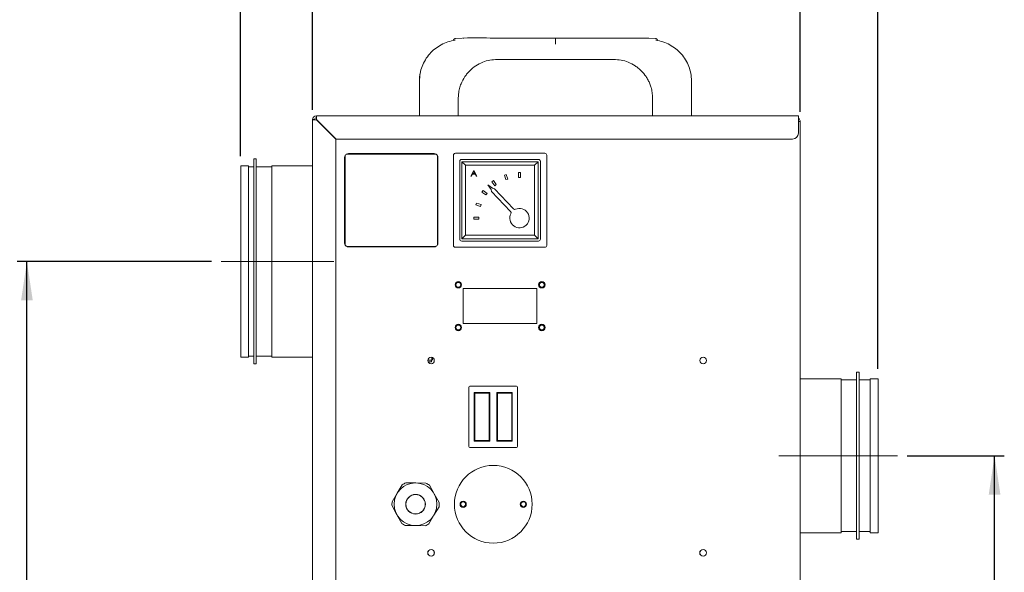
# Model space of a CAD drawing. Header units: millimetres. Extents: x 5 to 415, y 5 to 292.
# Tile 4 of 6: x 144 to 245, y 169 to 226. Entities that reach past the tile are written whole.
import ezdxf

# ---------------------------------------------------------------- set-up
doc = ezdxf.new("R2010")
doc.units = ezdxf.units.MM
doc.linetypes.add('CENTERX2', pattern=[20.32, 12.7, -2.54, 2.54, -2.54])
doc.layers.add('FORMAT', color=7, linetype='Continuous')
doc.styles.add('SLDTEXTSTYLE1', font='TXT', dxfattribs={"width": 0.605})
doc.dimstyles.new('SLDDIMSTYLE0', dxfattribs={"dimtxt": 3.5, "dimasz": 4, "dimexe": 0, "dimexo": 0.0625, "dimgap": 0.875, "dimtad": 1, "dimlfac": 5, "dimrnd": 1e-09, "dimzin": 12, "dimdsep": 46, "dimtxsty": 'SLDTEXTSTYLE1', "dimsah": 1, "dimcen": 0.09, "dimadec": 0, "dimazin": 3, "dimtfac": 1, "dimtofl": 0, "dimtmove": 0, "dimatfit": 3, "dimfxl": 0, "dimfrac": 2, "dimtolj": 1, "dimtzin": 12, "dimarcsym": 0})

# ---------------------------------------------------------------- blocks, each defined once
blk = doc.blocks.new('*D7')
at = {"layer": 'FORMAT'}
for p, q in [((163.32, 200.65), (143.32, 200.65)), ((144.32, 119.45), (144.32, 200.65)), ((174.32, 119.45), (143.32, 119.45))]:
    blk.add_line(p, q, dxfattribs=at)
for points in [[(144.32, 200.65), (143.72, 196.65), (144.92, 196.65)], [(144.32, 119.45), (144.92, 123.45), (143.72, 123.45)]]:
    blk.add_solid(points, dxfattribs=at)
at = {"layer": 'FORMAT', "insert": (139.81, 154.43, -0.81), "char_height": 3.5, "attachment_point": 1, "rotation": 90, "style": 'SLDTEXTSTYLE1'}
blk.add_mtext('406', dxfattribs=at)
blk = doc.blocks.new('*D8')
at = {"layer": 'FORMAT'}
for p, q in [((234.92, 180.65), (244.92, 180.65)), ((243.92, 119.45), (243.92, 180.65)), ((223.52, 119.45), (244.92, 119.45))]:
    blk.add_line(p, q, dxfattribs=at)
for points in [[(243.92, 180.65), (243.32, 176.65), (244.52, 176.65)], [(243.92, 119.45), (244.52, 123.45), (243.32, 123.45)]]:
    blk.add_solid(points, dxfattribs=at)
at = {"layer": 'FORMAT', "insert": (239.41, 144.43, -0.81), "char_height": 3.5, "attachment_point": 1, "rotation": 90, "style": 'SLDTEXTSTYLE1'}
blk.add_mtext('306', dxfattribs=at)
blk = doc.blocks.new('*D9')
at = {"layer": 'FORMAT'}
for p, q in [((166.32, 211.5), (166.32, 246.65)), ((231.92, 189.58), (231.92, 246.65)), ((166.32, 245.65), (231.92, 245.65))]:
    blk.add_line(p, q, dxfattribs=at)
for points in [[(166.32, 245.65), (170.32, 245.05), (170.32, 246.25)], [(231.92, 245.65), (227.92, 246.25), (227.92, 245.05)]]:
    blk.add_solid(points, dxfattribs=at)
at = {"layer": 'FORMAT', "insert": (193.51, 250.16, -0.81), "char_height": 3.5, "attachment_point": 1, "style": 'SLDTEXTSTYLE1'}
blk.add_mtext('328', dxfattribs=at)
blk = doc.blocks.new('*D12')
at = {"layer": 'FORMAT'}
for p, q in [((173.72, 216.25), (173.72, 236.65)), ((223.92, 216.05), (223.92, 236.65)), ((173.72, 235.65), (223.92, 235.65))]:
    blk.add_line(p, q, dxfattribs=at)
for centre, start, end in [((200.18, 238.33), 153.4349, 206.5651), ((197.46, 238.33), 333.4349, 26.5651)]:
    blk.add_arc(centre, 6.01, start, end, dxfattribs=at)
for points in [[(173.72, 235.65), (177.72, 235.05), (177.72, 236.25)], [(223.92, 235.65), (219.92, 236.25), (219.92, 235.05)]]:
    blk.add_solid(points, dxfattribs=at)
at = {"layer": 'FORMAT', "insert": (194.81, 240.16, -0.81), "char_height": 3.5, "attachment_point": 1, "style": 'SLDTEXTSTYLE1'}
blk.add_mtext('251', dxfattribs=at)

msp = doc.modelspace()

# ---------------------------------------------------------------- linework, layer by layer
at = {"color": 7, "linetype": 'Continuous', "lineweight": 15}
for p, q in [((188.3895, 223.5865), (188.3897, 223.5865)), ((188.3897, 223.5865), (189.1228, 223.648)), ((209.0559, 223.5865), (208.3228, 223.648)), ((209.0559, 223.5865), (209.0562, 223.5865)), ((192.7228, 221.448), (204.7228, 221.448)), ((184.7228, 219.248), (184.7228, 215.648)), ((184.7271, 219.4136), (184.7235, 219.273)), ((212.7228, 215.648), (212.7228, 219.248)), ((188.7228, 215.648), (188.7228, 217.448)), ((208.7228, 217.448), (208.7228, 215.648)), ((173.7228, 122.648), (173.7228, 215.248)), ((173.9228, 215.248), (173.7228, 215.248)), ((174.1228, 215.648), (223.7228, 215.648)), ((174.1228, 215.448), (174.1228, 215.648)), ((174.1228, 215.2339), (176.1228, 213.2339)), ((176.137, 213.248), (174.137, 215.248)), ((174.3087, 215.048), (174.3228, 215.048)), ((174.3228, 215.048), (174.3228, 215.0621)), ((223.7228, 215.648), (223.7228, 215.248)), ((223.7228, 215.248), (223.7228, 213.848)), ((223.9228, 215.048), (223.7269, 215.048)), ((223.9228, 215.048), (223.9228, 122.648)), ((176.1228, 213.2339), (176.1228, 123.248)), ((223.1228, 213.248), (176.137, 213.248)), ((167.9228, 211.198), (167.6728, 211.198)), ((167.6728, 192.991), (167.6728, 211.198)), ((167.9228, 192.991), (167.9228, 211.198)), ((177.0228, 211.348), (177.0228, 202.548)), ((177.0728, 211.5), (177.0728, 202.3961)), ((186.3748, 211.698), (177.2709, 211.698)), ((186.2228, 211.748), (177.4228, 211.748)), ((186.5728, 202.3961), (186.5728, 211.5)), ((186.6228, 202.548), (186.6228, 211.348)), ((188.2228, 211.588), (188.2228, 202.308)), ((197.6228, 211.788), (188.4228, 211.788)), ((188.8728, 210.948), (188.8728, 202.948)), ((196.9728, 211.148), (189.0728, 211.148)), ((189.4728, 210.548), (189.0998, 210.9211)), ((189.0998, 210.9211), (189.0998, 202.975)), ((196.9459, 210.9211), (189.0998, 210.9211)), ((196.5728, 210.548), (196.9459, 210.9211)), ((196.9459, 202.975), (196.9459, 210.9211)), ((197.1728, 202.948), (197.1728, 210.948)), ((197.8228, 202.308), (197.8228, 211.588)), ((167.1228, 210.498), (166.3228, 210.498)), ((166.3228, 193.4991), (166.3228, 210.498)), ((167.1228, 193.4991), (167.1228, 210.498)), ((167.6728, 210.398), (167.1228, 210.398)), ((169.5228, 210.398), (167.9228, 210.398)), ((173.7228, 210.498), (169.5228, 210.498)), ((169.5228, 193.4991), (169.5228, 210.498)), ((189.4728, 210.548), (189.4728, 203.348)), ((196.5728, 210.548), (189.4728, 210.548)), ((190.2828, 209.988), (190.0293, 209.4442)), ((190.3028, 209.888), (190.2171, 209.7042)), ((190.3628, 209.988), (190.2828, 209.988)), ((190.3428, 209.888), (190.3028, 209.888)), ((190.4285, 209.7042), (190.3428, 209.888)), ((190.6164, 209.4442), (190.3628, 209.988)), ((195.1228, 209.808), (194.9228, 209.808)), ((194.9228, 209.808), (194.9228, 209.308)), ((195.1228, 209.308), (195.1228, 209.808)), ((196.5728, 203.348), (196.5728, 210.548)), ((190.0293, 209.4442), (190.0955, 209.4442)), ((190.0955, 209.4442), (190.1887, 209.6442)), ((190.1887, 209.6442), (190.4569, 209.6442)), ((190.2171, 209.7042), (190.4285, 209.7042)), ((190.4569, 209.6442), (190.5502, 209.4442)), ((190.5502, 209.4442), (190.6164, 209.4442)), ((192.3411, 208.9692), (192.1793, 208.8516)), ((192.1793, 208.8516), (192.4732, 208.4471)), ((192.635, 208.5647), (192.3411, 208.9692)), ((193.6656, 209.6089), (193.4753, 209.5471)), ((193.4753, 209.5471), (193.6298, 209.0715)), ((193.6298, 209.0715), (193.8201, 209.1333)), ((193.8201, 209.1333), (193.6656, 209.6089)), ((194.9228, 209.308), (195.1228, 209.308)), ((191.2792, 207.9515), (191.1617, 207.7897)), ((191.1617, 207.7897), (191.5662, 207.4958)), ((191.6837, 207.6576), (191.2792, 207.9515)), ((191.7723, 208.5497), (192.1059, 208.051)), ((192.2513, 208.1883), (191.7723, 208.5497)), ((192.1059, 208.051), (192.1521, 207.8564)), ((192.1521, 207.8564), (194.1006, 205.7932)), ((192.4429, 208.131), (192.2513, 208.1883)), ((194.3914, 206.0679), (192.4429, 208.131)), ((192.4732, 208.4471), (192.635, 208.5647)), ((191.5662, 207.4958), (191.6837, 207.6576)), ((190.5838, 206.6555), (190.522, 206.4653)), ((190.522, 206.4653), (190.9975, 206.3108)), ((191.0593, 206.501), (190.5838, 206.6555)), ((190.9975, 206.3108), (191.0593, 206.501)), ((190.8228, 205.208), (190.3228, 205.208)), ((190.3228, 205.208), (190.3228, 205.008)), ((190.3228, 205.008), (190.8228, 205.008)), ((190.8228, 205.008), (190.8228, 205.208)), ((189.0728, 202.748), (196.9728, 202.748)), ((189.4728, 203.348), (189.0998, 202.975)), ((189.0998, 202.975), (196.9459, 202.975)), ((189.4728, 203.348), (196.5728, 203.348)), ((196.5728, 203.348), (196.9459, 202.975)), ((177.2709, 202.198), (186.3748, 202.198)), ((177.4228, 202.148), (186.2228, 202.148)), ((188.4228, 202.108), (197.6228, 202.108)), ((189.2228, 197.848), (196.8228, 197.848)), ((189.2228, 194.248), (189.2228, 197.848)), ((196.8228, 197.848), (196.8228, 194.248)), ((196.8228, 194.248), (189.2228, 194.248)), ((166.3228, 190.798), (166.3228, 193.4991)), ((167.1228, 190.798), (167.1228, 193.4991)), ((167.6728, 190.098), (167.6728, 192.991)), ((167.9228, 190.098), (167.9228, 192.991)), ((169.5228, 190.798), (169.5228, 193.4991)), ((166.3228, 190.798), (167.1228, 190.798)), ((167.1228, 190.898), (167.6728, 190.898)), ((167.9228, 190.898), (169.5228, 190.898)), ((169.5228, 190.798), (173.7228, 190.798)), ((186.0073, 190.5297), (186.0073, 190.767)), ((186.0641, 190.7462), (186.0641, 190.5297)), ((186.2228, 190.3105), (186.2228, 190.5855)), ((167.6728, 190.098), (167.9228, 190.098)), ((185.5961, 190.4943), (185.7039, 190.4943)), ((185.7039, 190.4943), (185.6054, 190.5139)), ((185.6289, 190.298), (185.9514, 190.298)), ((185.7228, 190.2355), (185.6395, 190.2836)), ((185.7228, 190.2355), (185.6704, 190.2355)), ((185.7228, 190.218), (185.6862, 190.218)), ((185.6998, 190.2047), (185.7228, 190.218)), ((185.8298, 190.4943), (185.7039, 190.4943)), ((185.7228, 190.218), (185.7228, 190.2355)), ((186.0073, 190.5297), (185.8298, 190.4943)), ((185.8298, 190.4943), (186.0267, 190.4943)), ((185.9514, 190.298), (185.9514, 190.4943)), ((186.0073, 190.5297), (186.0641, 190.5297)), ((186.0228, 190.4916), (186.0323, 190.497)), ((228.1228, 188.578), (223.9228, 188.578)), ((228.1228, 188.578), (228.1228, 172.718)), ((229.9728, 189.248), (229.7228, 189.248)), ((229.7228, 189.248), (229.7228, 172.048)), ((229.9728, 189.248), (229.9728, 172.048)), ((231.9228, 188.578), (231.1228, 188.578)), ((231.1228, 188.578), (231.1228, 172.718)), ((231.9228, 188.578), (231.9228, 172.718)), ((189.8228, 181.598), (189.8228, 187.698)), ((189.9228, 187.798), (194.7228, 187.798)), ((194.8228, 187.698), (194.8228, 181.598)), ((229.7228, 188.448), (228.1228, 188.448)), ((231.1228, 188.448), (229.9728, 188.448)), ((190.3628, 187.148), (190.3628, 182.148)), ((191.9628, 187.148), (190.3628, 187.148)), ((190.4228, 187.098), (191.9028, 187.098)), ((190.4228, 187.0835), (190.4228, 187.098)), ((190.4228, 186.4105), (190.4228, 187.0835)), ((191.9028, 187.098), (191.9028, 187.0835)), ((191.9028, 186.4105), (191.9028, 187.0835)), ((191.9628, 182.148), (191.9628, 187.148)), ((194.2828, 187.148), (192.6828, 187.148)), ((192.6828, 187.148), (192.6828, 182.148)), ((192.7428, 187.098), (194.2228, 187.098)), ((192.7428, 187.0811), (192.7428, 187.098)), ((192.7428, 186.3352), (192.7428, 187.0811)), ((194.2228, 187.098), (194.2228, 187.0811)), ((194.2228, 186.3352), (194.2228, 187.0811)), ((194.2828, 182.148), (194.2828, 187.148)), ((190.4228, 186.2973), (190.4228, 186.4105)), ((190.4228, 182.2704), (190.4228, 186.2973)), ((191.9028, 186.4105), (191.9028, 186.2973)), ((191.9028, 182.2704), (191.9028, 186.2973)), ((192.7428, 186.224), (192.7428, 186.3352)), ((192.7428, 182.2699), (192.7428, 186.224)), ((194.2228, 186.3352), (194.2228, 186.224)), ((194.2228, 182.2699), (194.2228, 186.224)), ((194.7228, 181.498), (189.9228, 181.498)), ((190.3628, 182.148), (191.9628, 182.148)), ((190.4228, 182.198), (190.4228, 182.2704)), ((191.9028, 182.198), (190.4228, 182.198)), ((191.9028, 182.2704), (191.9028, 182.198)), ((192.6828, 182.148), (194.2828, 182.148)), ((192.7428, 182.198), (192.7428, 182.2699)), ((194.2228, 182.198), (192.7428, 182.198)), ((194.2228, 182.2699), (194.2228, 182.198)), ((182.434, 176.776), (182.9594, 177.6557)), ((183.3308, 177.8629), (184.3553, 177.8478)), ((184.3553, 177.8478), (185.3798, 177.8326)), ((185.745, 177.6145), (186.2441, 176.7197)), ((181.9087, 175.8964), (182.434, 176.776)), ((186.2441, 176.7197), (186.7433, 175.8249)), ((182.4015, 174.5763), (181.9024, 175.4711)), ((186.737, 175.3996), (186.2116, 174.52)), ((182.9007, 173.6815), (182.4015, 174.5763)), ((186.2116, 174.52), (185.6863, 173.6403)), ((184.2903, 173.4482), (183.2658, 173.4634)), ((185.3148, 173.4331), (184.2903, 173.4482)), ((223.9228, 172.718), (228.1228, 172.718)), ((228.1228, 172.848), (229.7228, 172.848)), ((229.9728, 172.848), (231.1228, 172.848)), ((231.1228, 172.718), (231.9228, 172.718)), ((229.7228, 172.048), (229.9728, 172.048))]:
    msp.add_line(p, q, dxfattribs=at)
for centre, radius in [((188.7228, 198.248), 0.33), ((188.7228, 198.248), 0.25), ((197.3228, 198.248), 0.33), ((197.3228, 198.248), 0.25), ((188.7228, 193.848), 0.33), ((188.7228, 193.848), 0.25), ((197.3228, 193.848), 0.33), ((197.3228, 193.848), 0.25), ((185.9228, 190.448), 0.33), ((213.9228, 190.448), 0.33), ((192.3228, 175.648), 4), ((184.3228, 175.648), 2.2), ((184.3228, 175.648), 1.01), ((184.3228, 175.648), 1), ((189.2228, 175.648), 0.32), ((189.2228, 175.648), 0.25), ((195.4228, 175.648), 0.32), ((195.4228, 175.648), 0.25), ((185.9228, 170.648), 0.35), ((185.9228, 170.648), 0.33), ((213.9228, 170.648), 0.35), ((213.9228, 170.648), 0.33)]:
    msp.add_circle(centre, radius, dxfattribs=at)
for centre, radius, start, end in [((174.1228, 215.248), 0.4, 90, 180), ((174.1228, 215.248), 0.2, 90, 180), ((223.1228, 213.848), 0.6, 270, 0), ((177.4228, 211.348), 0.4, 148.852708, 180), ((177.4228, 211.348), 0.4, 90, 121.147292), ((186.2228, 211.348), 0.4, 58.852694, 90), ((186.2228, 211.348), 0.4, 0, 31.147306), ((188.4228, 211.588), 0.2, 90, 180), ((189.0728, 210.948), 0.2, 90, 180), ((196.9728, 210.948), 0.2, 0, 90), ((197.6228, 211.588), 0.2, 0, 90), ((195.0228, 205.108), 1, 152.834301, 113.89186), ((193.9552, 205.6559), 0.2, 332.834301, 43.36308), ((194.5368, 206.2052), 0.2, 223.36308, 293.89186), ((189.0728, 202.948), 0.2, 180, 270), ((196.9728, 202.948), 0.2, 270, 0), ((177.4228, 202.548), 0.4, 180, 211.147308), ((177.4228, 202.548), 0.4, 238.852692, 270), ((186.2228, 202.548), 0.4, 270, 301.147306), ((186.2228, 202.548), 0.4, 328.852694, 0), ((188.4228, 202.308), 0.2, 180, 270), ((197.6228, 202.308), 0.2, 270, 0), ((185.647, 190.2968), 0.0152, 175.268949, 240), ((189.9228, 187.698), 0.1, 90, 180), ((194.7228, 187.698), 0.1, 0, 90), ((189.9228, 181.598), 0.1, 180, 270), ((194.7228, 181.598), 0.1, 270, 0), ((184.3228, 175.648), 2.4269, 114.125954, 124.180387), ((184.3228, 175.648), 2.4269, 54.125954, 64.180387), ((184.3228, 175.648), 2.4269, 174.125954, 184.180387), ((184.3228, 175.648), 2.4269, 354.125954, 4.180387), ((184.3228, 175.648), 2.4269, 234.125954, 244.180387), ((184.3228, 175.648), 2.4269, 294.125954, 304.180387)]:
    msp.add_arc(centre, radius, start, end, dxfattribs=at)
for centre, major_axis in [((177.2748, 211.496), (-0.1442, 0.1442)), ((186.3709, 211.496), (0.1442, 0.1442)), ((177.2748, 202.4), (-0.1442, -0.1442)), ((186.3709, 202.4), (0.1442, -0.1442))]:
    msp.add_ellipse(centre, major_axis=major_axis, ratio=0.98081485, start_param=5.50747233, end_param=7.05889829, dxfattribs=at)
for points, knots in [([(188.3937, 223.4293), (188.1457, 223.3798), (187.6508, 223.281), (186.9535, 222.9736), (186.3178, 222.5594), (185.7638, 222.0368), (185.3097, 221.4256), (184.9767, 220.741), (184.7742, 220.0612), (184.7488, 219.6103), (184.7377, 219.4127)], [0, 0, 0, 0, 0.12848137, 0.25635855, 0.38514634, 0.51326121, 0.64216102, 0.77056691, 0.89947362, 1, 1, 1, 1]), ([(184.7573, 219.6287), (184.7653, 219.7538), (184.7896, 220.1319), (184.9785, 220.7408), (185.3092, 221.4257), (185.7639, 222.0368), (186.3178, 222.5594), (186.9535, 222.9736), (187.6508, 223.281), (188.1457, 223.3798), (188.3937, 223.4293)], [0, 0, 0, 0, 0.066139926, 0.199974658, 0.333289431, 0.467117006, 0.600129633, 0.733841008, 0.866606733, 1, 1, 1, 1]), ([(188.3895, 223.5865), (188.3715, 223.5819), (188.3324, 223.572), (188.2782, 223.5331), (188.243, 223.4828), (188.2255, 223.4321), (188.2237, 223.4038), (188.2228, 223.3893)], [0, 0, 0, 0, 0.197876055, 0.430315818, 0.697178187, 0.844243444, 1, 1, 1, 1]), ([(198.7228, 223.648), (197.6694, 223.6493), (195.5581, 223.6519), (192.4142, 223.6324), (190.2935, 223.6817), (189.2311, 223.6459), (189.2008, 223.6448)], [0, 0, 0, 0, 0.33187945, 0.66513589, 0.99042963, 1, 1, 1, 1]), ([(198.7228, 223.6352), (198.7228, 223.6392), (198.7228, 223.6579), (198.7228, 223.5861), (198.7228, 223.466), (198.7228, 223.4058)], [0, 0, 0, 0, 0.120051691, 0.558904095, 1, 1, 1, 1]), ([(208.3378, 223.6461), (207.7811, 223.6469), (206.6142, 223.6486), (204.8362, 223.6479), (202.188, 223.6481), (200.1499, 223.648), (198.7228, 223.648)], [0, 0, 0, 0, 0.17371129, 0.36410442, 0.55475265, 1, 1, 1, 1]), ([(198.7228, 223.4058), (198.7228, 223.3972), (198.7229, 223.3767), (198.723, 223.3079), (198.7229, 223.2119), (198.7229, 223.1111), (198.7228, 223.0545), (198.7228, 223.0257)], [0, 0, 0, 0, 0.16211235, 0.38778024, 0.6735478, 0.83398188, 1, 1, 1, 1]), ([(209.052, 223.4293), (209.3, 223.3798), (209.7949, 223.281), (210.4922, 222.9736), (211.1278, 222.5594), (211.682, 222.0368), (212.1356, 221.4256), (212.47, 220.7412), (212.6835, 220.0073), (212.7097, 219.5009), (212.7228, 219.248)], [0, 0, 0, 0, 0.124973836, 0.249359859, 0.374631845, 0.499249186, 0.624630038, 0.749530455, 0.874918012, 1, 1, 1, 1]), ([(212.3326, 220.972), (212.2648, 221.1214), (212.0922, 221.5017), (211.679, 222.0354), (211.1286, 222.5598), (210.492, 222.9735), (209.7949, 223.281), (209.3, 223.3798), (209.052, 223.4293)], [0, 0, 0, 0, 0.11489516, 0.29256064, 0.46914423, 0.64665545, 0.82291126, 1, 1, 1, 1]), ([(209.2228, 223.3893), (209.2219, 223.4038), (209.2201, 223.4321), (209.2027, 223.4828), (209.1674, 223.5331), (209.1133, 223.572), (209.0741, 223.5819), (209.0562, 223.5865)], [0, 0, 0, 0, 0.15575626, 0.30282124, 0.56968464, 0.80212178, 1, 1, 1, 1]), ([(188.7228, 217.448), (188.7263, 217.5751), (188.7329, 217.816), (188.7816, 218.1544), (188.8466, 218.449), (188.9213, 218.7001), (189.0742, 219.1203), (189.3057, 219.5602), (189.6317, 219.9965), (189.9889, 220.3891), (190.5066, 220.8111), (191.2157, 221.1792), (191.9626, 221.4065), (192.4718, 221.4343), (192.7228, 221.448)], [0, 0, 0, 0, 0.06072829, 0.11511611, 0.16316226, 0.20486571, 0.24022506, 0.37689734, 0.44026484, 0.50025257, 0.63031194, 0.75695616, 0.88018498, 1, 1, 1, 1]), ([(204.7228, 221.448), (204.9739, 221.4343), (205.4831, 221.4065), (206.2299, 221.1792), (206.8173, 220.8743), (207.2516, 220.5562), (207.6459, 220.2007), (207.9429, 219.8397), (208.156, 219.5042), (208.2603, 219.3193), (208.3568, 219.1244), (208.4662, 218.8693), (208.5856, 218.5163), (208.6977, 218.0245), (208.7139, 217.6524), (208.7228, 217.448)], [0, 0, 0, 0, 0.1197951, 0.24300397, 0.36962736, 0.43430356, 0.49983654, 0.62302588, 0.65598218, 0.68978384, 0.72443137, 0.75992428, 0.82235439, 0.90238461, 1, 1, 1, 1]), ([(184.7292, 219.3431), (184.7311, 219.4941), (184.7336, 219.6841), (184.7741, 219.8689), (184.7825, 219.9068)], [0, 0, 0, 0, 0.79495025, 1, 1, 1, 1]), ([(173.7228, 215.248), (173.7288, 215.2468), (173.7409, 215.2445), (173.8334, 215.2409), (173.9656, 215.2374), (174.0704, 215.235), (174.1228, 215.2339)], [0, 0, 0, 0, 0.24999816, 0.49999817, 0.7499995, 1, 1, 1, 1]), ([(174.137, 215.248), (174.1358, 215.3004), (174.1334, 215.4053), (174.1299, 215.5375), (174.1264, 215.63), (174.124, 215.642), (174.1228, 215.648)], [0, 0, 0, 0, 0.24999624, 0.50000008, 0.75000189, 1, 1, 1, 1]), ([(223.9228, 215.048), (223.9166, 215.0999), (223.904, 215.2038), (223.826, 215.3264), (223.7517, 215.3694), (223.7228, 215.3862)], [0, 0, 0, 0, 0.37902135, 0.75804042, 1, 1, 1, 1]), ([(186.0267, 190.4943), (186.0314, 190.4967), (186.044, 190.5033), (186.0563, 190.5195), (186.0641, 190.5297)], [0, 0, 0, 0, 0.36962763, 1, 1, 1, 1])]:
    msp.add_open_spline(points, degree=3, knots=knots, dxfattribs=at)
at = {"layer": 'FORMAT', "linetype": 'CENTERX2', "lineweight": 0}
for p, q in [((164.3228, 200.648), (175.9228, 200.648)), ((233.9228, 180.648), (221.7228, 180.648))]:
    msp.add_line(p, q, dxfattribs=at)

# ---------------------------------------------------------------- dimensions: what is measured, and where the dimension line sits
at = {"layer": 'FORMAT'}
dim = msp.add_linear_dim(base=(231.9228, 245.6483), p1=(166.3228, 210.498), p2=(231.9228, 188.578), dimstyle='SLDDIMSTYLE0', dxfattribs=at)
dim.commit()
dim.dimension.update_dxf_attribs({"geometry": '*D9', "text_midpoint": (199.1228, 245.6483), "dimtype": 160})
dim = msp.add_linear_dim(base=(223.9228, 235.6483), p1=(173.7228, 215.248), p2=(223.9228, 215.048), text='(<>)', dimstyle='SLDDIMSTYLE0', dxfattribs=at)
dim.commit()
dim.dimension.update_dxf_attribs({"geometry": '*D12', "text_midpoint": (198.8228, 235.6483), "dimtype": 160})
for base, p1, p2, picture, middle in [((144.3228, 200.648), (175.3228, 119.448), (164.3228, 200.648), '*D7', (144.3228, 160.048)), ((243.9228, 180.648), (222.5228, 119.448), (233.9228, 180.648), '*D8', (243.9228, 150.048))]:
    dim = msp.add_linear_dim(base=base, p1=p1, p2=p2, angle=90, dimstyle='SLDDIMSTYLE0', dxfattribs=at)
    dim.commit()
    dim.dimension.update_dxf_attribs({"geometry": picture, "text_midpoint": middle, "dimtype": 160})

doc.saveas('drawing.dxf')
